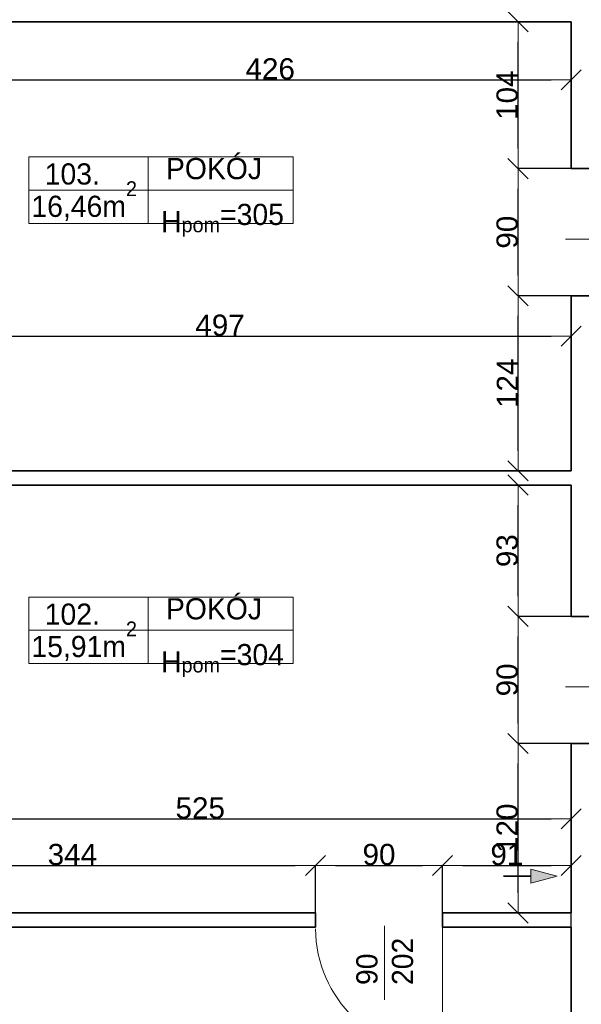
# Model space of a CAD drawing. Header units: metres. Extents: x 7506757 to 756746378, y 5735207 to 582114514.
# Tile 55 of 256: x 7528451 to 7532425, y 5856722 to 5863693. Entities that reach past the tile are written whole.
import ezdxf

# ---------------------------------------------------------------- set-up
doc = ezdxf.new("R2010")
doc.units = ezdxf.units.M
doc.header["$MEASUREMENT"] = 0
doc.header["$PDMODE"] = 2
doc.layers.get('0').update_dxf_attribs({"color": 250, "linetype": 'CONTINUOUS', "lineweight": 100, "plot": 0})
doc.layers.get('Defpoints').update_dxf_attribs({"linetype": 'CONTINUOUS'})
for name, color, linetype, lineweight in [('2D - Ogolne46', 7, 'CONTINUOUS', 18), ('7 - linia widok1', 7, 'CONTINUOUS', 13), ('M_OCIANA1', 7, 'CONTINUOUS', 13), ('M_OCIANA6', 5, 'CONTINUOUS', 35), ('M_OPISY141', 7, 'CONTINUOUS', 0), ('m_umeblowanie1', 7, 'CONTINUOUS', 13), ('opis1', 7, 'CONTINUOUS', 13)]:
    doc.layers.add(name, color=color, linetype=linetype, lineweight=lineweight)
doc.layers.add('M_OCIANA', color=7, linetype='CONTINUOUS')
doc.layers.add('PWYMIAR', color=7, linetype='CONTINUOUS')
doc.styles.add('GENERATED_STYLE_1', font='arial.ttf')
doc.styles.add('GENERATED_STYLE_2', font='txt')
doc.dimstyles.new('GENERATED_STYLE__1', dxfattribs={"dimtxt": 150, "dimasz": 142.5, "dimexe": 0.18, "dimexo": 0, "dimgap": 0.09, "dimtad": 1, "dimdec": 0, "dimlfac": 0.1, "dimzin": 0, "dimdsep": 46, "dimtxsty": 'GENERATED_STYLE_1', "dimblk": 'ARROWHEAD_6', "dimblk1": 'ARROWHEAD_6', "dimblk2": 'ARROWHEAD_6', "dimcen": 0.09, "dimclrd": 251, "dimclre": 251, "dimclrt": 7, "dimazin": 0, "dimtfac": 1, "dimtdec": 4, "dimtmove": 0, "dimatfit": 3, "dimfxl": 0, "dimtolj": 1, "dimtzin": 0, "dimarcsym": 0})
doc.dimstyles.new('GENERATED_STYLE__2', dxfattribs={"dimtxt": 150, "dimasz": 142.5, "dimexe": 0.18, "dimexo": 0, "dimgap": 0.09, "dimtad": 1, "dimtih": 1, "dimtoh": 1, "dimdec": 0, "dimlfac": 0.1, "dimzin": 0, "dimdsep": 46, "dimtxsty": 'GENERATED_STYLE_1', "dimblk": 'ARROWHEAD_6', "dimblk1": 'ARROWHEAD_6', "dimblk2": 'ARROWHEAD_6', "dimcen": 0.09, "dimclrd": 251, "dimclre": 251, "dimclrt": 7, "dimazin": 0, "dimtfac": 1, "dimtdec": 4, "dimtmove": 0, "dimatfit": 3, "dimfxl": 0, "dimtolj": 1, "dimtzin": 0, "dimarcsym": 0})
doc.dimstyles.new('GENERATED_STYLE__4', dxfattribs={"dimtxt": 150, "dimasz": 142.5, "dimexe": 0.18, "dimexo": 0, "dimgap": 0.09, "dimtad": 1, "dimtih": 1, "dimtoh": 1, "dimdec": 0, "dimlfac": 0.1, "dimzin": 0, "dimdsep": 46, "dimtxsty": 'GENERATED_STYLE_1', "dimblk": 'ARROWHEAD_6', "dimblk1": 'ARROWHEAD_6', "dimblk2": 'ARROWHEAD_6', "dimcen": 0.09, "dimclrd": 251, "dimclre": 251, "dimclrt": 7, "dimazin": 0, "dimtfac": 1, "dimtdec": 4, "dimtmove": 2, "dimatfit": 3, "dimfxl": 0, "dimtolj": 1, "dimtzin": 0, "dimarcsym": 0})

# ---------------------------------------------------------------- blocks, each defined once
blk = doc.blocks.new('Linia_77', base_point=(590746.4, 306649.8))
at = {"layer": 'M_OCIANA1', "linetype": 'Continuous'}
blk.add_hatch(color=256, dxfattribs=at).paths.add_polyline_path([(591125.2, 306649.8), (590938.6, 306599.8), (590938.6, 306699.8)], flags=0)
for p, q in [((591125.2, 306649.8), (590938.6, 306699.8)), ((590938.6, 306599.8), (590938.6, 306699.8)), ((591125.2, 306649.8), (590938.6, 306599.8))]:
    blk.add_line(p, q, dxfattribs=at)
at = {"layer": 'M_OCIANA6', "linetype": 'Continuous'}
blk.add_line((590746.4, 306649.8), (590938.6, 306649.8), dxfattribs=at)
blk = doc.blocks.new('ARROWHEAD_6')
at = {"color": 0, "linetype": 'Continuous', "lineweight": 0}
for p, q in [((-0.5, -0.5), (0.5, 0.5)), ((0, 0), (-1, 0))]:
    blk.add_line(p, q, dxfattribs=at)
blk = doc.blocks.new('*D4662')
at = {"layer": 'Defpoints', "color": 0, "linetype": 'Continuous', "transparency": 16777216}
for p in [(7530543.4, 5857705.3), (7527103.4, 5857269.1), (7530543.4, 5857269.1)]:
    blk.add_point(p, dxfattribs=at)
at = {"layer": 'PWYMIAR', "color": 251, "linetype": 'Continuous', "lineweight": -2, "transparency": 16777216}
for p, q in [((7527103.4, 5857269.1), (7527103.4, 5857705.5)), ((7527245.9, 5857705.3), (7530400.9, 5857705.3)), ((7530543.4, 5857269.1), (7530543.4, 5857705.5))]:
    blk.add_line(p, q, dxfattribs=at)
at = {"layer": 'PWYMIAR', "color": 251, "linetype": 'Continuous', "lineweight": -2, "transparency": 16777216, "xscale": 142.5, "yscale": 142.5, "zscale": 142.5, "rotation": 180}
blk.add_blockref('ARROWHEAD_6', (7527103.4, 5857705.3), dxfattribs=at)
at = {"layer": 'PWYMIAR', "color": 251, "linetype": 'Continuous', "lineweight": -2, "transparency": 16777216, "xscale": 142.5, "yscale": 142.5, "zscale": 142.5}
blk.add_blockref('ARROWHEAD_6', (7530543.4, 5857705.3), dxfattribs=at)
at = {"layer": 'PWYMIAR', "color": 7, "linetype": 'Continuous', "lineweight": 13, "transparency": 16777216, "insert": (7528823.4, 5857782), "char_height": 150, "attachment_point": 5, "style": 'GENERATED_STYLE_1'}
blk.add_mtext('\\A1;344', dxfattribs=at)
blk = doc.blocks.new('*D4663')
at = {"layer": 'Defpoints', "color": 0, "linetype": 'Continuous', "transparency": 16777216}
for p in [(7531443.4, 5857705.3), (7530543.4, 5857269.1), (7531443.4, 5857269.1)]:
    blk.add_point(p, dxfattribs=at)
at = {"layer": 'PWYMIAR', "color": 251, "linetype": 'Continuous', "lineweight": -2, "transparency": 16777216}
for p, q in [((7530543.4, 5857269.1), (7530543.4, 5857705.5)), ((7530685.9, 5857705.3), (7531300.9, 5857705.3)), ((7531443.4, 5857269.1), (7531443.4, 5857705.5))]:
    blk.add_line(p, q, dxfattribs=at)
at = {"layer": 'PWYMIAR', "color": 251, "linetype": 'Continuous', "lineweight": -2, "transparency": 16777216, "xscale": 142.5, "yscale": 142.5, "zscale": 142.5, "rotation": 180}
blk.add_blockref('ARROWHEAD_6', (7530543.4, 5857705.3), dxfattribs=at)
at = {"layer": 'PWYMIAR', "color": 251, "linetype": 'Continuous', "lineweight": -2, "transparency": 16777216, "xscale": 142.5, "yscale": 142.5, "zscale": 142.5}
blk.add_blockref('ARROWHEAD_6', (7531443.4, 5857705.3), dxfattribs=at)
at = {"layer": 'PWYMIAR', "color": 7, "linetype": 'Continuous', "lineweight": 13, "transparency": 16777216, "insert": (7530993.4, 5857782), "char_height": 150, "attachment_point": 5, "style": 'GENERATED_STYLE_1'}
blk.add_mtext('\\A1;90', dxfattribs=at)
blk = doc.blocks.new('*D4664')
at = {"layer": 'Defpoints', "color": 0, "linetype": 'Continuous', "transparency": 16777216}
for p in [(7532353.4, 5857705.3), (7531443.4, 5857269.1), (7532353.4, 5857269.1)]:
    blk.add_point(p, dxfattribs=at)
at = {"layer": 'PWYMIAR', "color": 251, "linetype": 'Continuous', "lineweight": -2, "transparency": 16777216}
for p, q in [((7531443.4, 5857269.1), (7531443.4, 5857705.5)), ((7531585.9, 5857705.3), (7532210.9, 5857705.3)), ((7532353.4, 5857269.1), (7532353.4, 5857705.5))]:
    blk.add_line(p, q, dxfattribs=at)
at = {"layer": 'PWYMIAR', "color": 251, "linetype": 'Continuous', "lineweight": -2, "transparency": 16777216, "xscale": 142.5, "yscale": 142.5, "zscale": 142.5, "rotation": 180}
blk.add_blockref('ARROWHEAD_6', (7531443.4, 5857705.3), dxfattribs=at)
at = {"layer": 'PWYMIAR', "color": 251, "linetype": 'Continuous', "lineweight": -2, "transparency": 16777216, "xscale": 142.5, "yscale": 142.5, "zscale": 142.5}
blk.add_blockref('ARROWHEAD_6', (7532353.4, 5857705.3), dxfattribs=at)
at = {"layer": 'PWYMIAR', "color": 7, "linetype": 'Continuous', "lineweight": 13, "transparency": 16777216, "insert": (7531898.4, 5857782), "char_height": 150, "attachment_point": 5, "style": 'GENERATED_STYLE_1'}
blk.add_mtext('\\A1;91', dxfattribs=at)
blk = doc.blocks.new('*D4668')
at = {"layer": 'Defpoints', "color": 0, "linetype": 'Continuous', "transparency": 16777216}
for p in [(7531977.4, 5861739.1), (7532353.4, 5861739.1), (7532353.4, 5860499.1)]:
    blk.add_point(p, dxfattribs=at)
at = {"layer": 'PWYMIAR', "color": 251, "linetype": 'Continuous', "lineweight": -2, "transparency": 16777216}
for p, q in [((7532353.4, 5861739.1), (7531977.2, 5861739.1)), ((7531977.4, 5860641.6), (7531977.4, 5861596.6)), ((7532353.4, 5860499.1), (7531977.2, 5860499.1))]:
    blk.add_line(p, q, dxfattribs=at)
at = {"layer": 'PWYMIAR', "color": 251, "linetype": 'Continuous', "lineweight": -2, "transparency": 16777216, "xscale": 142.5, "yscale": 142.5, "zscale": 142.5}
for p, rotation in [((7531977.4, 5861739.1), 90), ((7531977.4, 5860499.1), 270)]:
    blk.add_blockref('ARROWHEAD_6', p, dxfattribs=dict(at, rotation=rotation))
at = {"layer": 'PWYMIAR', "color": 7, "linetype": 'Continuous', "lineweight": 13, "transparency": 16777216, "insert": (7531902, 5861119.1), "char_height": 150, "attachment_point": 5, "rotation": 90, "style": 'GENERATED_STYLE_1'}
blk.add_mtext('\\A1;124', dxfattribs=at)
blk = doc.blocks.new('*D4669')
at = {"layer": 'Defpoints', "color": 0, "linetype": 'Continuous', "transparency": 16777216}
for p in [(7531977.4, 5862639.1), (7532353.4, 5862639.1), (7532353.4, 5861739.1)]:
    blk.add_point(p, dxfattribs=at)
at = {"layer": 'PWYMIAR', "color": 251, "linetype": 'Continuous', "lineweight": -2, "transparency": 16777216}
for p, q in [((7532353.4, 5862639.1), (7531977.2, 5862639.1)), ((7531977.4, 5861881.6), (7531977.4, 5862496.6)), ((7532353.4, 5861739.1), (7531977.2, 5861739.1))]:
    blk.add_line(p, q, dxfattribs=at)
at = {"layer": 'PWYMIAR', "color": 251, "linetype": 'Continuous', "lineweight": -2, "transparency": 16777216, "xscale": 142.5, "yscale": 142.5, "zscale": 142.5}
for p, rotation in [((7531977.4, 5862639.1), 90), ((7531977.4, 5861739.1), 270)]:
    blk.add_blockref('ARROWHEAD_6', p, dxfattribs=dict(at, rotation=rotation))
at = {"layer": 'PWYMIAR', "color": 7, "linetype": 'Continuous', "lineweight": 13, "transparency": 16777216, "insert": (7531900.7, 5862189.1), "char_height": 150, "attachment_point": 5, "rotation": 90, "style": 'GENERATED_STYLE_1'}
blk.add_mtext('\\A1;90', dxfattribs=at)
blk = doc.blocks.new('*D4670')
at = {"layer": 'Defpoints', "color": 0, "linetype": 'Continuous', "transparency": 16777216}
for p in [(7531977.4, 5863679.1), (7532353.4, 5863679.1), (7532353.4, 5862639.1)]:
    blk.add_point(p, dxfattribs=at)
at = {"layer": 'PWYMIAR', "color": 251, "linetype": 'Continuous', "lineweight": -2, "transparency": 16777216}
for p, q in [((7532353.4, 5863679.1), (7531977.2, 5863679.1)), ((7531977.4, 5862781.6), (7531977.4, 5863536.6)), ((7532353.4, 5862639.1), (7531977.2, 5862639.1))]:
    blk.add_line(p, q, dxfattribs=at)
at = {"layer": 'PWYMIAR', "color": 251, "linetype": 'Continuous', "lineweight": -2, "transparency": 16777216, "xscale": 142.5, "yscale": 142.5, "zscale": 142.5}
for p, rotation in [((7531977.4, 5863679.1), 90), ((7531977.4, 5862639.1), 270)]:
    blk.add_blockref('ARROWHEAD_6', p, dxfattribs=dict(at, rotation=rotation))
at = {"layer": 'PWYMIAR', "color": 7, "linetype": 'Continuous', "lineweight": 13, "transparency": 16777216, "insert": (7531900.7, 5863159.1), "char_height": 150, "attachment_point": 5, "rotation": 90, "style": 'GENERATED_STYLE_1'}
blk.add_mtext('\\A1;104', dxfattribs=at)
blk = doc.blocks.new('*D4671')
at = {"layer": 'Defpoints', "color": 0, "linetype": 'Continuous', "transparency": 16777216}
for p in [(7531977.4, 5858569.1), (7532353.4, 5858569.1), (7532353.4, 5857369.1)]:
    blk.add_point(p, dxfattribs=at)
at = {"layer": 'PWYMIAR', "color": 251, "linetype": 'Continuous', "lineweight": -2, "transparency": 16777216}
for p, q in [((7532353.4, 5858569.1), (7531977.2, 5858569.1)), ((7531977.4, 5857511.6), (7531977.4, 5858426.6)), ((7532353.4, 5857369.1), (7531977.2, 5857369.1))]:
    blk.add_line(p, q, dxfattribs=at)
at = {"layer": 'PWYMIAR', "color": 251, "linetype": 'Continuous', "lineweight": -2, "transparency": 16777216, "xscale": 142.5, "yscale": 142.5, "zscale": 142.5}
for p, rotation in [((7531977.4, 5858569.1), 90), ((7531977.4, 5857369.1), 270)]:
    blk.add_blockref('ARROWHEAD_6', p, dxfattribs=dict(at, rotation=rotation))
at = {"layer": 'PWYMIAR', "color": 7, "linetype": 'Continuous', "lineweight": 13, "transparency": 16777216, "insert": (7531900.7, 5857969.1), "char_height": 150, "attachment_point": 5, "rotation": 90, "style": 'GENERATED_STYLE_1'}
blk.add_mtext('\\A1;120', dxfattribs=at)
blk = doc.blocks.new('*D4672')
at = {"layer": 'Defpoints', "color": 0, "linetype": 'Continuous', "transparency": 16777216}
for p in [(7531977.4, 5859469.1), (7532353.4, 5859469.1), (7532353.4, 5858569.1)]:
    blk.add_point(p, dxfattribs=at)
at = {"layer": 'PWYMIAR', "color": 251, "linetype": 'Continuous', "lineweight": -2, "transparency": 16777216}
for p, q in [((7532353.4, 5859469.1), (7531977.2, 5859469.1)), ((7531977.4, 5858711.6), (7531977.4, 5859326.6)), ((7532353.4, 5858569.1), (7531977.2, 5858569.1))]:
    blk.add_line(p, q, dxfattribs=at)
at = {"layer": 'PWYMIAR', "color": 251, "linetype": 'Continuous', "lineweight": -2, "transparency": 16777216, "xscale": 142.5, "yscale": 142.5, "zscale": 142.5}
for p, rotation in [((7531977.4, 5859469.1), 90), ((7531977.4, 5858569.1), 270)]:
    blk.add_blockref('ARROWHEAD_6', p, dxfattribs=dict(at, rotation=rotation))
at = {"layer": 'PWYMIAR', "color": 7, "linetype": 'Continuous', "lineweight": 13, "transparency": 16777216, "insert": (7531900.7, 5859019.1), "char_height": 150, "attachment_point": 5, "rotation": 90, "style": 'GENERATED_STYLE_1'}
blk.add_mtext('\\A1;90', dxfattribs=at)
blk = doc.blocks.new('*D4673')
at = {"layer": 'Defpoints', "color": 0, "linetype": 'Continuous', "transparency": 16777216}
for p in [(7531977.4, 5860399.1), (7532353.4, 5860399.1), (7532353.4, 5859469.1)]:
    blk.add_point(p, dxfattribs=at)
at = {"layer": 'PWYMIAR', "color": 251, "linetype": 'Continuous', "lineweight": -2, "transparency": 16777216}
for p, q in [((7532353.4, 5860399.1), (7531977.2, 5860399.1)), ((7531977.4, 5859611.6), (7531977.4, 5860256.6)), ((7532353.4, 5859469.1), (7531977.2, 5859469.1))]:
    blk.add_line(p, q, dxfattribs=at)
at = {"layer": 'PWYMIAR', "color": 251, "linetype": 'Continuous', "lineweight": -2, "transparency": 16777216, "xscale": 142.5, "yscale": 142.5, "zscale": 142.5}
for p, rotation in [((7531977.4, 5860399.1), 90), ((7531977.4, 5859469.1), 270)]:
    blk.add_blockref('ARROWHEAD_6', p, dxfattribs=dict(at, rotation=rotation))
at = {"layer": 'PWYMIAR', "color": 7, "linetype": 'Continuous', "lineweight": 13, "transparency": 16777216, "insert": (7531900.7, 5859934.1), "char_height": 150, "attachment_point": 5, "rotation": 90, "style": 'GENERATED_STYLE_1'}
blk.add_mtext('\\A1;93', dxfattribs=at)
blk = doc.blocks.new('*D4675')
at = {"layer": 'Defpoints', "color": 0, "linetype": 'Continuous', "transparency": 16777216}
for p in [(7532353.4, 5858035), (7527103.4, 5857369.1), (7532353.4, 5857369.1)]:
    blk.add_point(p, dxfattribs=at)
at = {"layer": 'PWYMIAR', "color": 251, "linetype": 'Continuous', "lineweight": -2, "transparency": 16777216}
for p, q in [((7527103.4, 5857369.1), (7527103.4, 5858035.1)), ((7527245.9, 5858035), (7532210.9, 5858035)), ((7532353.4, 5857369.1), (7532353.4, 5858035.1))]:
    blk.add_line(p, q, dxfattribs=at)
at = {"layer": 'PWYMIAR', "color": 251, "linetype": 'Continuous', "lineweight": -2, "transparency": 16777216, "xscale": 142.5, "yscale": 142.5, "zscale": 142.5, "rotation": 180}
blk.add_blockref('ARROWHEAD_6', (7527103.4, 5858035), dxfattribs=at)
at = {"layer": 'PWYMIAR', "color": 251, "linetype": 'Continuous', "lineweight": -2, "transparency": 16777216, "xscale": 142.5, "yscale": 142.5, "zscale": 142.5}
blk.add_blockref('ARROWHEAD_6', (7532353.4, 5858035), dxfattribs=at)
at = {"layer": 'PWYMIAR', "color": 7, "linetype": 'Continuous', "lineweight": 13, "transparency": 16777216, "insert": (7529728.4, 5858111.6), "char_height": 150, "attachment_point": 5, "style": 'GENERATED_STYLE_1'}
blk.add_mtext('\\A1;525', dxfattribs=at)
blk = doc.blocks.new('*D4677')
at = {"layer": 'Defpoints', "color": 0, "linetype": 'Continuous', "transparency": 16777216}
for p in [(7532353.4, 5863679.1), (7528093.4, 5863519.1), (7532353.4, 5863267.8)]:
    blk.add_point(p, dxfattribs=at)
at = {"layer": 'PWYMIAR', "color": 251, "linetype": 'Continuous', "lineweight": -2, "transparency": 16777216}
for p, q in [((7532353.4, 5863679.1), (7532353.4, 5863267.6)), ((7528093.4, 5863519.1), (7528093.4, 5863267.6)), ((7528235.9, 5863267.8), (7532210.9, 5863267.8))]:
    blk.add_line(p, q, dxfattribs=at)
at = {"layer": 'PWYMIAR', "color": 251, "linetype": 'Continuous', "lineweight": -2, "transparency": 16777216, "xscale": 142.5, "yscale": 142.5, "zscale": 142.5, "rotation": 180}
blk.add_blockref('ARROWHEAD_6', (7528093.4, 5863267.8), dxfattribs=at)
at = {"layer": 'PWYMIAR', "color": 251, "linetype": 'Continuous', "lineweight": -2, "transparency": 16777216, "xscale": 142.5, "yscale": 142.5, "zscale": 142.5}
blk.add_blockref('ARROWHEAD_6', (7532353.4, 5863267.8), dxfattribs=at)
at = {"layer": 'PWYMIAR', "color": 7, "linetype": 'Continuous', "lineweight": 13, "transparency": 16777216, "insert": (7530223.4, 5863344.5), "char_height": 150, "attachment_point": 5, "style": 'GENERATED_STYLE_1'}
blk.add_mtext('\\A1;426', dxfattribs=at)
blk = doc.blocks.new('*D4679')
at = {"layer": 'Defpoints', "color": 0, "linetype": 'Continuous', "transparency": 16777216}
for p in [(7532353.4, 5861452.8), (7527383.4, 5860779.1), (7532353.4, 5860499.1)]:
    blk.add_point(p, dxfattribs=at)
at = {"layer": 'PWYMIAR', "color": 251, "linetype": 'Continuous', "lineweight": -2, "transparency": 16777216}
for p, q in [((7527383.4, 5860779.1), (7527383.4, 5861453)), ((7527525.9, 5861452.8), (7532210.9, 5861452.8)), ((7532353.4, 5860499.1), (7532353.4, 5861453))]:
    blk.add_line(p, q, dxfattribs=at)
at = {"layer": 'PWYMIAR', "color": 251, "linetype": 'Continuous', "lineweight": -2, "transparency": 16777216, "xscale": 142.5, "yscale": 142.5, "zscale": 142.5, "rotation": 180}
blk.add_blockref('ARROWHEAD_6', (7527383.4, 5861452.8), dxfattribs=at)
at = {"layer": 'PWYMIAR', "color": 251, "linetype": 'Continuous', "lineweight": -2, "transparency": 16777216, "xscale": 142.5, "yscale": 142.5, "zscale": 142.5}
blk.add_blockref('ARROWHEAD_6', (7532353.4, 5861452.8), dxfattribs=at)
at = {"layer": 'PWYMIAR', "color": 7, "linetype": 'Continuous', "lineweight": 13, "transparency": 16777216, "insert": (7529868.4, 5861529.5), "char_height": 150, "attachment_point": 5, "style": 'GENERATED_STYLE_1'}
blk.add_mtext('\\A1;497', dxfattribs=at)

msp = doc.modelspace()

# ---------------------------------------------------------------- linework, layer by layer
at = {"layer": '7 - linia widok1', "linetype": 'Continuous'}
for p, q in [((7532837, 5862140.2), (7532312.5, 5862140.2)), ((7532837, 5858970.2), (7532312.5, 5858970.2)), ((7531033.4, 5857278.9), (7531033.4, 5856754.5))]:
    msp.add_line(p, q, dxfattribs=at)
at = {"layer": 'M_OCIANA6', "linetype": 'Continuous'}
for p, q in [((7528093.4, 5863679.1), (7532353.4, 5863679.1)), ((7532353.4, 5862639.1), (7532353.4, 5863679.1)), ((7532353.4, 5862639.1), (7532803.4, 5862639.1)), ((7532353.4, 5861739.1), (7532803.4, 5861739.1)), ((7532353.4, 5860499.1), (7532353.4, 5861739.1)), ((7532353.4, 5860499.1), (7527383.4, 5860499.1)), ((7532353.4, 5860399.1), (7527103.4, 5860399.1)), ((7532353.4, 5859469.1), (7532353.4, 5860399.1)), ((7532353.4, 5859469.1), (7532803.4, 5859469.1)), ((7532353.4, 5857369.1), (7532353.4, 5858569.1)), ((7532353.4, 5858569.1), (7532803.4, 5858569.1)), ((7530543.4, 5857369.1), (7527103.4, 5857369.1)), ((7530543.4, 5857269.1), (7530543.4, 5857369.1)), ((7531443.4, 5857269.1), (7531443.4, 5857369.1)), ((7532353.4, 5857369.1), (7531443.4, 5857369.1)), ((7530543.4, 5857269.1), (7527103.4, 5857269.1)), ((7532353.4, 5857269.1), (7531443.4, 5857269.1)), ((7532353.4, 5853869.1), (7532353.4, 5857269.1))]:
    msp.add_line(p, q, dxfattribs=at)
at = {"layer": 'M_OPISY141', "linetype": 'Continuous'}
for p, q in [((7528515.4, 5862722.6), (7530386.5, 5862722.6)), ((7528515.4, 5862251.5), (7528515.4, 5862722.6)), ((7529360, 5862722.6), (7529360, 5862251.5)), ((7530386.5, 5862722.6), (7530386.5, 5862251.5)), ((7528515.4, 5862487.1), (7530386.5, 5862487.1)), ((7530386.5, 5862251.5), (7528515.4, 5862251.5)), ((7528515.4, 5859606), (7530386.5, 5859606)), ((7528515.4, 5859134.9), (7528515.4, 5859606)), ((7529360, 5859606), (7529360, 5859134.9)), ((7530386.5, 5859606), (7530386.5, 5859134.9)), ((7528515.4, 5859370.4), (7530386.5, 5859370.4)), ((7530386.5, 5859134.9), (7528515.4, 5859134.9))]:
    msp.add_line(p, q, dxfattribs=at)
at = {"layer": 'm_umeblowanie1', "linetype": 'Continuous'}
msp.add_line((7531443.4, 5857269.1), (7531443.4, 5856369.1), dxfattribs=at)
msp.add_arc((7531443.4, 5857269.1), 900, 180.70987, 270, dxfattribs=at)

# ---------------------------------------------------------------- block references
at = {"layer": 'M_OCIANA', "color": 5, "linetype": 'Continuous', "lineweight": 35}
msp.add_blockref('Linia_77', (7531875, 5857629), dxfattribs=at)

# ---------------------------------------------------------------- texts
at = {"layer": '2D - Ogolne46', "linetype": 'Continuous', "char_height": 150, "attachment_point": 7, "style": 'GENERATED_STYLE_2'}
for s, insert in [('{16,46m\\A1{\\H0.7x;\\S2^  ;}}', (7528533.6, 5862269.4)), ('{15,91m\\A1{\\H0.7x;\\S2^  ;}}', (7528533.6, 5859152.8))]:
    msp.add_mtext(s, dxfattribs=dict(at, insert=insert))
at = {"layer": 'opis1', "linetype": 'Continuous', "char_height": 150, "attachment_point": 1, "style": 'GENERATED_STYLE_2'}
for s, insert in [('{POKÓJ}', (7529485.6, 5862714.3)), ('{103.}', (7528627.9, 5862676.4)), ('{H\\A1{\\H0.7x;\\S ^ pom;}=305}', (7529450.9, 5862440.8)), ('{POKÓJ}', (7529485.6, 5859597.7)), ('{102.}', (7528627.9, 5859559.7)), ('{H\\A1{\\H0.7x;\\S ^ pom;}=304}', (7529450.9, 5859324.2))]:
    msp.add_mtext(s, dxfattribs=dict(at, insert=insert))
at = {"layer": 'opis1', "linetype": 'Continuous', "insert": (7530832.6, 5856859), "char_height": 150, "width": 563.056, "attachment_point": 1, "rotation": 90, "line_spacing_factor": 1.007581, "style": 'GENERATED_STYLE_2'}
msp.add_mtext('{90\\P202}', dxfattribs=at)

# ---------------------------------------------------------------- dimensions: what is measured, and where the dimension line sits
at = {"layer": 'PWYMIAR', "color": 251, "linetype": 'Continuous', "lineweight": 13}
for base, p1, p2, picture, middle in [((7531977.4, 5863679.1), (7532353.4, 5862639.1), (7532353.4, 5863679.1), '*D4670', (7531900.7, 5863159.1)), ((7531977.4, 5862639.1), (7532353.4, 5861739.1), (7532353.4, 5862639.1), '*D4669', (7531900.7, 5862189.1)), ((7531977.4, 5861739.1), (7532353.4, 5860499.1), (7532353.4, 5861739.1), '*D4668', (7531902, 5861119.1)), ((7531977.4, 5860399.1), (7532353.4, 5859469.1), (7532353.4, 5860399.1), '*D4673', (7531900.7, 5859934.1)), ((7531977.4, 5859469.1), (7532353.4, 5858569.1), (7532353.4, 5859469.1), '*D4672', (7531900.7, 5859019.1)), ((7531977.4, 5858569.1), (7532353.4, 5857369.1), (7532353.4, 5858569.1), '*D4671', (7531900.7, 5857969.1))]:
    dim = msp.add_linear_dim(base=base, p1=p1, p2=p2, angle=90, dimstyle='GENERATED_STYLE__1', dxfattribs=at)
    dim.commit()
    dim.dimension.update_dxf_attribs({"geometry": picture, "text_midpoint": middle})
for base, p1, p2, dimstyle, picture, middle in [((7532353.4, 5863267.8), (7528093.4, 5863519.1), (7532353.4, 5863679.1), 'GENERATED_STYLE__2', '*D4677', (7530223.4, 5863344.5)), ((7532353.4, 5861452.8), (7527383.4, 5860779.1), (7532353.4, 5860499.1), 'GENERATED_STYLE__2', '*D4679', (7529868.4, 5861529.5)), ((7532353.4, 5858035), (7527103.4, 5857369.1), (7532353.4, 5857369.1), 'GENERATED_STYLE__2', '*D4675', (7529728.4, 5858111.6)), ((7530543.4, 5857705.3), (7527103.4, 5857269.1), (7530543.4, 5857269.1), 'GENERATED_STYLE__2', '*D4662', (7528823.4, 5857782)), ((7531443.4, 5857705.3), (7530543.4, 5857269.1), (7531443.4, 5857269.1), 'GENERATED_STYLE__2', '*D4663', (7530993.4, 5857782)), ((7532353.4, 5857705.3), (7531443.4, 5857269.1), (7532353.4, 5857269.1), 'GENERATED_STYLE__4', '*D4664', (7531898.4, 5857782))]:
    dim = msp.add_linear_dim(base=base, p1=p1, p2=p2, dimstyle=dimstyle, dxfattribs=at)
    dim.commit()
    dim.dimension.update_dxf_attribs({"geometry": picture, "text_midpoint": middle})

doc.saveas('drawing.dxf')
